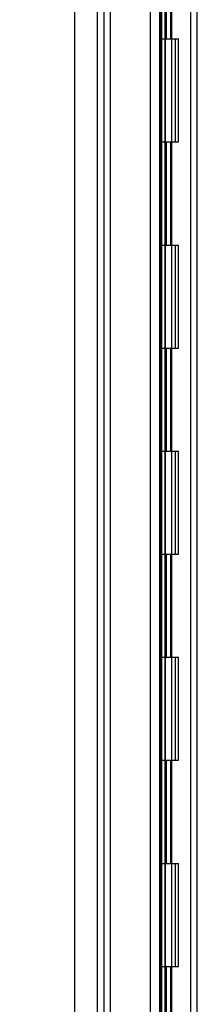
# Model space of a CAD drawing. Header units: inches. Extents: x 1 to 299, y -2 to 199.
# Tile 15 of 31: x 138.98 to 140.7, y 112.03 to 121.58. Entities that reach past the tile are written whole.
import ezdxf
from ezdxf.enums import TextEntityAlignment as Align
from ezdxf.lldxf.tags import DXFTag

# ---------------------------------------------------------------- set-up
doc = ezdxf.new("R2010")
doc.units = ezdxf.units.IN
doc.header["$MEASUREMENT"] = 0
for name, color, linetype in [('COM53954-1', 7, 'Continuous'), ('COM54746-60', 7, 'Continuous'), ('COM70219', 7, 'Continuous'), ('COM71124-1', 7, 'Continuous'), ('Default', 7, 'Continuous')]:
    doc.layers.add(name, color=color, linetype=linetype)
doc.styles.add('SEACAD_Times_New_Roman', font='times.ttf')
tags = doc.linetypes.add('HIDDEN2', pattern=[0.1875, 0.125, -0.0625]).pattern_tags.tags
tags[6:7] = [DXFTag(74, 4), DXFTag(75, 0), DXFTag(340, '0'), DXFTag(46, 0.0), DXFTag(50, 0.0), DXFTag(44, 0.0), DXFTag(45, 0.0)]
tags[4:5] = [DXFTag(74, 4), DXFTag(75, 0), DXFTag(340, '0'), DXFTag(46, 0.0), DXFTag(50, 0.0), DXFTag(44, 0.0), DXFTag(45, 0.0)]
doc.dimstyles.new('HAMMOND_(STH_-_300x200)', dxfattribs={"dimtxt": 1.5, "dimasz": 1.875, "dimexe": 0.75, "dimexo": 0.75, "dimgap": 0.375, "dimtad": 0, "dimtih": 1, "dimtoh": 1, "dimzin": 0, "dimdsep": 46, "dimtxsty": 'SEACAD_Times_New_Roman', "dimblk1": '_SE_FILLED', "dimblk2": '_SE_FILLED', "dimsah": 1, "dimcen": 0.75, "dimadec": 0, "dimazin": 0, "dimtfac": 0.8, "dimtofl": 0, "dimtmove": 1, "dimatfit": 3, "dimfxl": 1, "dimtolj": 1, "dimtzin": 0, "dimarcsym": 0})

# ---------------------------------------------------------------- blocks, each defined once
blk = doc.blocks.new('SE3')
at = {"layer": 'COM53954-1', "color": 7, "linetype": 'Continuous'}
for p, q in [((139.5172, 100.1161), (139.5172, 127.4387)), ((140.2467, 124.2745), (140.2467, 100.8787)), ((140.3385, 124.2745), (140.3385, 100.8787)), ((140.3923, 100.8787), (140.3923, 124.2745))]:
    blk.add_line(p, q, dxfattribs=at)
at = {"layer": 'COM54746-60', "color": 7, "linetype": 'HIDDEN2'}
for p, q in [((139.8015, 66.3947), (139.8015, 126.3947)), ((140.3512, 66.3947), (140.3512, 126.3947)), ((140.3562, 126.4037), (140.3562, 66.3947)), ((140.4562, 66.3947), (140.4562, 126.4037)), ((140.6422, 66.3947), (140.6422, 126.3947)), ((140.4062, 121.3947), (140.4062, 122.3947)), ((140.4476, 121.3947), (140.4476, 122.3947)), ((140.3512, 121.3947), (140.4062, 121.3947)), ((140.3955, 121.3947), (140.5232, 121.3947)), ((140.3955, 120.3947), (140.3955, 121.3947)), ((140.4926, 120.3947), (140.4926, 121.3947)), ((140.518, 121.3947), (140.518, 120.3947)), ((140.5232, 120.3947), (140.5232, 121.3947)), ((140.3512, 120.3947), (140.4062, 120.3947)), ((140.3955, 120.3947), (140.5232, 120.3947)), ((140.4062, 119.3947), (140.4062, 120.3947)), ((140.4476, 119.3947), (140.4476, 120.3947)), ((140.3512, 119.3947), (140.4062, 119.3947)), ((140.3955, 119.3947), (140.5232, 119.3947)), ((140.3955, 118.3947), (140.3955, 119.3947)), ((140.4926, 118.3947), (140.4926, 119.3947)), ((140.518, 119.3947), (140.518, 118.3947)), ((140.5232, 118.3947), (140.5232, 119.3947)), ((140.3512, 118.3947), (140.4062, 118.3947)), ((140.3955, 118.3947), (140.5232, 118.3947)), ((140.4062, 117.3947), (140.4062, 118.3947)), ((140.4476, 117.3947), (140.4476, 118.3947)), ((140.3512, 117.3947), (140.4062, 117.3947)), ((140.3955, 117.3947), (140.5232, 117.3947)), ((140.3955, 116.3947), (140.3955, 117.3947)), ((140.4926, 116.3947), (140.4926, 117.3947)), ((140.518, 117.3947), (140.518, 116.3947)), ((140.5232, 116.3947), (140.5232, 117.3947)), ((140.3512, 116.3947), (140.4062, 116.3947)), ((140.3955, 116.3947), (140.5232, 116.3947)), ((140.4062, 115.3947), (140.4062, 116.3947)), ((140.4476, 115.3947), (140.4476, 116.3947)), ((140.3512, 115.3947), (140.4062, 115.3947)), ((140.3955, 115.3947), (140.5232, 115.3947)), ((140.3955, 114.3947), (140.3955, 115.3947)), ((140.4926, 114.3947), (140.4926, 115.3947)), ((140.518, 115.3947), (140.518, 114.3947)), ((140.5232, 114.3947), (140.5232, 115.3947)), ((140.3512, 114.3947), (140.4062, 114.3947)), ((140.3955, 114.3947), (140.5232, 114.3947)), ((140.4062, 113.3947), (140.4062, 114.3947)), ((140.4476, 113.3947), (140.4476, 114.3947)), ((140.3512, 113.3947), (140.4062, 113.3947)), ((140.3955, 113.3947), (140.5232, 113.3947)), ((140.3955, 112.3947), (140.3955, 113.3947)), ((140.4926, 112.3947), (140.4926, 113.3947)), ((140.518, 113.3947), (140.518, 112.3947)), ((140.5232, 112.3947), (140.5232, 113.3947)), ((140.3512, 112.3947), (140.4062, 112.3947)), ((140.3955, 112.3947), (140.5232, 112.3947)), ((140.4062, 111.3947), (140.4062, 112.3947)), ((140.4476, 111.3947), (140.4476, 112.3947))]:
    blk.add_line(p, q, dxfattribs=at)
at = {"layer": 'COM70219', "color": 7, "linetype": 'HIDDEN2'}
blk.add_line((139.8622, 65.7097), (139.8622, 126.7647), dxfattribs=at)
at = {"layer": 'COM71124-1', "color": 7, "linetype": 'HIDDEN2'}
blk.add_line((139.7372, 65.5517), (139.7372, 126.8617), dxfattribs=at)
at = {"layer": 'COM71124-1', "color": 7, "linetype": 'Continuous'}
blk.add_line((140.7042, 65.5517), (140.7042, 126.8617), dxfattribs=at)
blk = doc.blocks.new('DMBLK1688')
at = {"layer": 'Default', "linetype": 'Continuous'}
for points in [[(127.7063, 124.9867), (128.3313, 124.9867), (128.0188, 126.8617)], [(127.7063, 67.4267), (128.0188, 65.5517), (128.3313, 67.4267)]]:
    blk.add_hatch(color=7, dxfattribs=at).paths.add_polyline_path(points)
at = {"layer": 'Default', "color": 7, "linetype": 'Continuous'}
for p, q in [((138.9872, 126.8617), (127.2688, 126.8617)), ((128.0188, 126.8617), (128.0188, 97.4817)), ((128.0188, 93.2067), (128.0188, 65.5517)), ((138.9872, 65.5517), (127.2688, 65.5517))]:
    blk.add_line(p, q, dxfattribs=at)
at = {"layer": 'Default', "color": 7, "linetype": 'Continuous', "style": 'SEACAD_Times_New_Roman'}
for s, p in [('61.31', (125.4596, 96.9567)), ('DOOR OPENING', (119.7191, 94.7067))]:
    blk.add_text(s, height=1.5, dxfattribs=at).set_placement(p, align=Align.TOP_LEFT)
blk = doc.blocks.new('_SE_FILLED')
at = {"color": 0}
blk.add_line((0, 0), (-1, 0), dxfattribs=at)
blk.add_solid([(0, 0), (-1, -0.1665), (-1, 0.1665), (0, 0)], dxfattribs=at)

msp = doc.modelspace()

# ---------------------------------------------------------------- block references
at = {"layer": 'Default'}
msp.add_blockref('SE3', (0, 0), dxfattribs=at)

# ---------------------------------------------------------------- dimensions: what is measured, and where the dimension line sits
at = {"layer": 'Default', "color": 7, "linetype": 'Continuous'}
dim = msp.add_linear_dim(base=(128.0188, 126.8617), p1=(140.6562, 126.8617), p2=(140.6562, 65.5517), angle=270, text='\\A1;<>\\PDOOR OPENING', dimstyle='HAMMOND_(STH_-_300x200)', override={"dimtmove": 0}, dxfattribs=at)
dim.commit()
dim.dimension.update_dxf_attribs({"geometry": 'DMBLK1688', "text_midpoint": (128.0188, 96.2067), "dimtype": 161})

doc.saveas('drawing.dxf')
